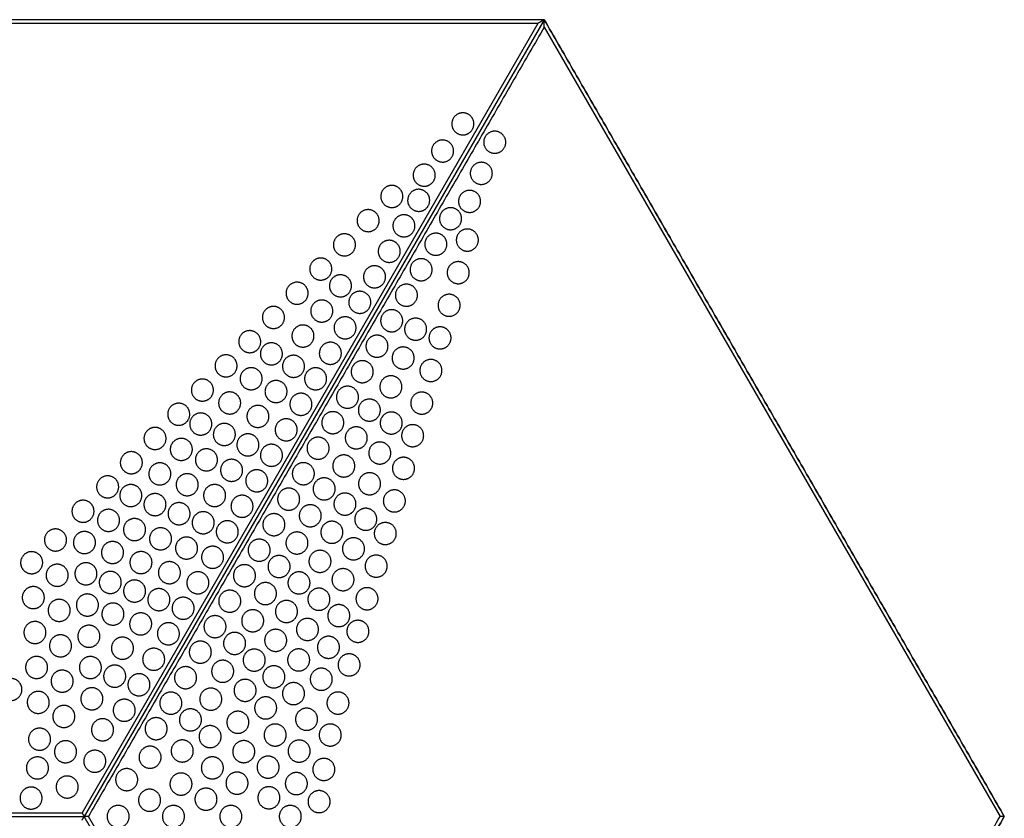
# Model space of a CAD drawing. Header units: millimetres. Extents: x -125 to 375, y 0 to 433.
# Tile 3 of 3: x 107 to 375, y 216 to 433. Entities that reach past the tile are written whole.
import ezdxf

# ---------------------------------------------------------------- set-up
doc = ezdxf.new("R2010")
doc.units = ezdxf.units.MM
doc.layers.add('Layer 01', color=18, linetype='Continuous', true_color=0x000000)

msp = doc.modelspace()

# ---------------------------------------------------------------- linework, layer by layer
at = {"layer": 'Layer 01'}
for p, q in [((248.27, 432.01, 77), (124.42, 217.51, 77)), ((250, 433.01, 76), (125, 216.51, 76)), ((250, 433.01, 74), (250, 433.01)), ((250, 431.01, 77), (373.85, 216.51, 77)), ((-125, 216.51, 76), (125, 216.51, 76)), ((250, 0, 76), (125, 216.51, 76)), ((250, 2, 77), (126.15, 216.51, 77)), ((375, 216.51), (375, 216.51, 74))]:
    msp.add_line(p, q, dxfattribs=at)
for points, degree in [([(250, 433.01), (125, 433.01), (0, 433.01)], 2), ([(250, 433.01, 76), (125, 433.01, 76), (0, 433.01, 76)], 2), ([(248.27, 432.01, 77), (124.42, 432.01, 77), (0.58, 432.01, 77)], 2), ([(250, 431.01, 77), (188.08, 323.76, 77), (126.15, 216.51, 77)], 2), ([(250, 433.01, 76), (249.94, 432.98, 76.04), (249.81, 432.9, 76.11), (249.62, 432.79, 76.22), (249.42, 432.68, 76.33), (249.23, 432.57, 76.44), (249.04, 432.46, 76.56), (248.85, 432.35, 76.67), (248.65, 432.23, 76.78), (248.46, 432.12, 76.89), (248.33, 432.05, 76.96), (248.27, 432.01, 77)], 3), ([(375, 216.51), (312.5, 324.76), (250, 433.01)], 2), ([(250, 433.01, 76), (312.5, 324.76, 76), (375, 216.51, 76)], 2), ([(250, 433.01, 76), (250, 433.01, 75), (250, 433.01, 74)], 2), ([(250, 431.01, 77), (250, 431.09, 76.96), (250, 431.23, 76.89), (250, 431.46, 76.78), (250, 431.68, 76.67), (250, 431.9, 76.56), (250, 432.12, 76.44), (250, 432.35, 76.33), (250, 432.57, 76.22), (250, 432.79, 76.11), (250, 432.94, 76.04), (250, 433.01, 76)], 3), ([(-123.27, 217.51, 77), (0.58, 217.51, 77), (124.42, 217.51, 77)], 2), ([(124.42, 217.51, 77), (124.44, 217.47, 76.96), (124.49, 217.4, 76.89), (124.55, 217.28, 76.78), (124.62, 217.17, 76.67), (124.68, 217.06, 76.56), (124.74, 216.95, 76.44), (124.81, 216.84, 76.33), (124.87, 216.73, 76.22), (124.94, 216.62, 76.11), (124.98, 216.54, 76.04), (125, 216.51, 76)], 3), ([(124.42, 215.51, 77), (124.44, 215.54, 76.96), (124.49, 215.62, 76.89), (124.55, 215.73, 76.78), (124.62, 215.84, 76.67), (124.68, 215.95, 76.56), (124.74, 216.06, 76.44), (124.81, 216.17, 76.33), (124.87, 216.28, 76.22), (124.94, 216.4, 76.11), (124.98, 216.47, 76.04), (125, 216.51, 76)], 3), ([(126.15, 216.51, 77), (126.11, 216.51, 76.96), (126.03, 216.51, 76.89), (125.9, 216.51, 76.78), (125.77, 216.51, 76.67), (125.64, 216.51, 76.56), (125.51, 216.51, 76.44), (125.38, 216.51, 76.33), (125.26, 216.51, 76.22), (125.13, 216.51, 76.11), (125.04, 216.51, 76.04), (125, 216.51, 76)], 3), ([(250, 0), (312.5, 108.25), (375, 216.51)], 2), ([(375, 216.51, 76), (312.5, 108.25, 76), (250, 0, 76)], 2), ([(250, 2, 77), (311.92, 109.25, 77), (373.85, 216.51, 77)], 2), ([(375, 216.51, 76), (374.96, 216.51, 76.04), (374.87, 216.51, 76.11), (374.74, 216.51, 76.22), (374.62, 216.51, 76.33), (374.49, 216.51, 76.44), (374.36, 216.51, 76.56), (374.23, 216.51, 76.67), (374.1, 216.51, 76.78), (373.97, 216.51, 76.89), (373.89, 216.51, 76.96), (373.85, 216.51, 77)], 3), ([(375, 216.51, 74), (375, 216.51, 75), (375, 216.51, 76)], 2)]:
    msp.add_open_spline(points, degree=degree, dxfattribs=at)
for points in [[(226.39, 407.31, 77), (228.98, 408.81, 77), (230.48, 406.21, 77), (231.98, 403.61, 77), (229.39, 402.11, 77), (226.79, 400.61, 77), (225.29, 403.21, 77), (223.79, 405.81, 77), (226.39, 407.31, 77)], [(239.55, 399.71, 77), (239.55, 396.71, 77), (236.55, 396.71, 77), (233.55, 396.71, 77), (233.55, 399.71, 77), (233.55, 402.71, 77), (236.55, 402.71, 77), (239.55, 402.71, 77), (239.55, 399.71, 77)], [(220.89, 399.92, 77), (223.48, 401.42, 77), (224.98, 398.83, 77), (226.48, 396.23, 77), (223.89, 394.73, 77), (221.29, 393.23, 77), (219.79, 395.83, 77), (218.29, 398.42, 77), (220.89, 399.92, 77)], [(215.89, 393.36, 77), (218.49, 394.86, 77), (219.99, 392.26, 77), (221.49, 389.66, 77), (218.89, 388.16, 77), (216.29, 386.66, 77), (214.79, 389.26, 77), (213.29, 391.86, 77), (215.89, 393.36, 77)], [(235.9, 391.26, 77), (235.9, 388.26, 77), (232.9, 388.26, 77), (229.9, 388.26, 77), (229.9, 391.26, 77), (229.9, 394.26, 77), (232.9, 394.26, 77), (235.9, 394.26, 77), (235.9, 391.26, 77)], [(207.09, 387.58, 77), (209.68, 389.08, 77), (211.18, 386.48, 77), (212.68, 383.88, 77), (210.09, 382.38, 77), (207.49, 380.88, 77), (205.99, 383.48, 77), (204.49, 386.08, 77), (207.09, 387.58, 77)], [(214.39, 386.52, 77), (216.98, 388.02, 77), (218.48, 385.43, 77), (219.98, 382.83, 77), (217.39, 381.33, 77), (214.79, 379.83, 77), (213.29, 382.43, 77), (211.79, 385.02, 77), (214.39, 386.52, 77)], [(232.71, 383.64, 77), (232.71, 380.64, 77), (229.71, 380.64, 77), (226.71, 380.64, 77), (226.71, 383.64, 77), (226.71, 386.64, 77), (229.71, 386.64, 77), (232.71, 386.64, 77), (232.71, 383.64, 77)], [(200.65, 381, 77), (203.25, 382.5, 77), (204.75, 379.91, 77), (206.25, 377.31, 77), (203.65, 375.81, 77), (201.05, 374.31, 77), (199.55, 376.91, 77), (198.05, 379.5, 77), (200.65, 381, 77)], [(210.39, 379.6, 77), (212.98, 381.1, 77), (214.48, 378.5, 77), (215.98, 375.9, 77), (213.39, 374.4, 77), (210.79, 372.9, 77), (209.29, 375.5, 77), (207.79, 378.1, 77), (210.39, 379.6, 77)], [(227.55, 378.93, 77), (227.55, 375.93, 77), (224.55, 375.93, 77), (221.55, 375.93, 77), (221.55, 378.93, 77), (221.55, 381.93, 77), (224.55, 381.93, 77), (227.55, 381.93, 77), (227.55, 378.93, 77)], [(194.22, 374.43, 77), (196.82, 375.93, 77), (198.32, 373.33, 77), (199.82, 370.73, 77), (197.22, 369.23, 77), (194.62, 367.73, 77), (193.12, 370.33, 77), (191.62, 372.93, 77), (194.22, 374.43, 77)], [(223.55, 372, 77), (223.55, 369, 77), (220.55, 369, 77), (217.55, 369, 77), (217.55, 372, 77), (217.55, 375, 77), (220.55, 375, 77), (223.55, 375, 77), (223.55, 372, 77)], [(232.11, 373.13, 77), (232.11, 370.13, 77), (229.11, 370.13, 77), (226.11, 370.13, 77), (226.11, 373.13, 77), (226.11, 376.13, 77), (229.11, 376.13, 77), (232.11, 376.13, 77), (232.11, 373.13, 77)], [(206.39, 372.67, 77), (208.98, 374.17, 77), (210.48, 371.57, 77), (211.98, 368.97, 77), (209.39, 367.47, 77), (206.79, 365.97, 77), (205.29, 368.57, 77), (203.79, 371.17, 77), (206.39, 372.67, 77)], [(187.78, 367.85, 77), (190.38, 369.35, 77), (191.88, 366.75, 77), (193.38, 364.16, 77), (190.78, 362.66, 77), (188.19, 361.16, 77), (186.69, 363.75, 77), (185.19, 366.35, 77), (187.78, 367.85, 77)], [(219.55, 365.07, 77), (219.55, 362.07, 77), (216.55, 362.07, 77), (213.55, 362.07, 77), (213.55, 365.07, 77), (213.55, 368.07, 77), (216.55, 368.07, 77), (219.55, 368.07, 77), (219.55, 365.07, 77)], [(229.63, 364.27, 77), (229.63, 361.27, 77), (226.63, 361.27, 77), (223.63, 361.27, 77), (223.63, 364.27, 77), (223.63, 367.27, 77), (226.63, 367.27, 77), (229.63, 367.27, 77), (229.63, 364.27, 77)], [(202.39, 365.74, 77), (204.98, 367.24, 77), (206.48, 364.64, 77), (207.98, 362.04, 77), (205.39, 360.54, 77), (202.79, 359.04, 77), (201.29, 361.64, 77), (199.79, 364.24, 77), (202.39, 365.74, 77)], [(181.35, 361.28, 77), (183.95, 362.78, 77), (185.45, 360.18, 77), (186.95, 357.58, 77), (184.35, 356.08, 77), (181.75, 354.58, 77), (180.25, 357.18, 77), (178.75, 359.78, 77), (181.35, 361.28, 77)], [(193.14, 363.29, 77), (195.73, 364.79, 77), (197.23, 362.19, 77), (198.73, 359.59, 77), (196.14, 358.09, 77), (193.54, 356.59, 77), (192.04, 359.19, 77), (190.54, 361.79, 77), (193.14, 363.29, 77)], [(198.39, 358.81, 77), (200.98, 360.31, 77), (202.48, 357.71, 77), (203.98, 355.12, 77), (201.39, 353.62, 77), (198.79, 352.12, 77), (197.29, 354.71, 77), (195.79, 357.31, 77), (198.39, 358.81, 77)], [(215.55, 358.14, 77), (215.55, 355.14, 77), (212.55, 355.14, 77), (209.55, 355.14, 77), (209.55, 358.14, 77), (209.55, 361.14, 77), (212.55, 361.14, 77), (215.55, 361.14, 77), (215.55, 358.14, 77)], [(188.06, 356.44, 77), (190.66, 357.94, 77), (192.16, 355.35, 77), (193.66, 352.75, 77), (191.06, 351.25, 77), (188.46, 349.75, 77), (186.96, 352.35, 77), (185.46, 354.94, 77), (188.06, 356.44, 77)], [(227.15, 355.41, 77), (227.15, 352.41, 77), (224.15, 352.41, 77), (221.15, 352.41, 77), (221.15, 355.41, 77), (221.15, 358.41, 77), (224.15, 358.41, 77), (227.15, 358.41, 77), (227.15, 355.41, 77)], [(174.92, 354.7, 77), (177.52, 356.2, 77), (179.02, 353.6, 77), (180.52, 351, 77), (177.92, 349.5, 77), (175.32, 348, 77), (173.82, 350.6, 77), (172.32, 353.2, 77), (174.92, 354.7, 77)], [(211.55, 351.21, 77), (211.55, 348.21, 77), (208.55, 348.21, 77), (205.55, 348.21, 77), (205.55, 351.21, 77), (205.55, 354.21, 77), (208.55, 354.21, 77), (211.55, 354.21, 77), (211.55, 351.21, 77)], [(194.39, 351.88, 77), (196.98, 353.38, 77), (198.48, 350.79, 77), (199.98, 348.19, 77), (197.39, 346.69, 77), (194.79, 345.19, 77), (193.29, 347.79, 77), (191.79, 350.38, 77), (194.39, 351.88, 77)], [(218.05, 348.91, 77), (218.05, 345.91, 77), (215.05, 345.91, 77), (212.05, 345.91, 77), (212.05, 348.91, 77), (212.05, 351.91, 77), (215.05, 351.91, 77), (218.05, 351.91, 77), (218.05, 348.91, 77)], [(168.48, 348.12, 77), (171.08, 349.62, 77), (172.58, 347.02, 77), (174.08, 344.43, 77), (171.48, 342.93, 77), (168.89, 341.43, 77), (167.39, 344.02, 77), (165.89, 346.62, 77), (168.48, 348.12, 77)], [(182.94, 349.65, 77), (185.54, 351.15, 77), (187.04, 348.55, 77), (188.54, 345.95, 77), (185.94, 344.45, 77), (183.34, 342.95, 77), (181.84, 345.55, 77), (180.34, 348.15, 77), (182.94, 349.65, 77)], [(224.68, 346.55, 77), (224.68, 343.55, 77), (221.68, 343.55, 77), (218.68, 343.55, 77), (218.68, 346.55, 77), (218.68, 349.55, 77), (221.68, 349.55, 77), (224.68, 349.55, 77), (224.68, 346.55, 77)], [(174.37, 344.81, 77), (176.96, 346.31, 77), (178.46, 343.71, 77), (179.96, 341.11, 77), (177.37, 339.61, 77), (174.77, 338.11, 77), (173.27, 340.71, 77), (171.77, 343.31, 77), (174.37, 344.81, 77)], [(190.39, 344.96, 77), (192.98, 346.46, 77), (194.48, 343.86, 77), (195.98, 341.26, 77), (193.39, 339.76, 77), (190.79, 338.26, 77), (189.29, 340.86, 77), (187.79, 343.46, 77), (190.39, 344.96, 77)], [(207.55, 344.29, 77), (207.55, 341.29, 77), (204.55, 341.29, 77), (201.55, 341.29, 77), (201.55, 344.29, 77), (201.55, 347.29, 77), (204.55, 347.29, 77), (207.55, 347.29, 77), (207.55, 344.29, 77)], [(214.66, 341.08, 77), (214.66, 338.08, 77), (211.66, 338.08, 77), (208.66, 338.08, 77), (208.66, 341.08, 77), (208.66, 344.08, 77), (211.66, 344.08, 77), (214.66, 344.08, 77), (214.66, 341.08, 77)], [(162.05, 341.55, 77), (164.65, 343.05, 77), (166.15, 340.45, 77), (167.65, 337.85, 77), (165.05, 336.35, 77), (162.45, 334.85, 77), (160.95, 337.45, 77), (159.45, 340.05, 77), (162.05, 341.55, 77)], [(180.38, 341.42, 77), (182.97, 342.92, 77), (184.47, 340.32, 77), (185.97, 337.72, 77), (183.38, 336.22, 77), (180.78, 334.72, 77), (179.28, 337.32, 77), (177.78, 339.92, 77), (180.38, 341.42, 77)], [(203.55, 337.36, 77), (203.55, 334.36, 77), (200.55, 334.36, 77), (197.55, 334.36, 77), (197.55, 337.36, 77), (197.55, 340.36, 77), (200.55, 340.36, 77), (203.55, 340.36, 77), (203.55, 337.36, 77)], [(222.2, 337.69, 77), (222.2, 334.69, 77), (219.2, 334.69, 77), (216.2, 334.69, 77), (216.2, 337.69, 77), (216.2, 340.69, 77), (219.2, 340.69, 77), (222.2, 340.69, 77), (222.2, 337.69, 77)], [(168.87, 338.04, 77), (171.46, 339.54, 77), (172.96, 336.95, 77), (174.46, 334.35, 77), (171.87, 332.85, 77), (169.27, 331.35, 77), (167.77, 333.95, 77), (166.27, 336.54, 77), (168.87, 338.04, 77)], [(186.39, 338.03, 77), (188.98, 339.53, 77), (190.48, 336.93, 77), (191.98, 334.33, 77), (189.39, 332.83, 77), (186.79, 331.33, 77), (185.29, 333.93, 77), (183.79, 336.53, 77), (186.39, 338.03, 77)], [(155.62, 334.97, 77), (158.21, 336.47, 77), (159.71, 333.87, 77), (161.21, 331.27, 77), (158.62, 329.77, 77), (156.02, 328.27, 77), (154.52, 330.87, 77), (153.02, 333.47, 77), (155.62, 334.97, 77)], [(175.63, 334.57, 77), (178.22, 336.07, 77), (179.72, 333.47, 77), (181.22, 330.88, 77), (178.63, 329.38, 77), (176.03, 327.88, 77), (174.53, 330.47, 77), (173.03, 333.07, 77), (175.63, 334.57, 77)], [(211.33, 333.25, 77), (211.33, 330.25, 77), (208.33, 330.25, 77), (205.33, 330.25, 77), (205.33, 333.25, 77), (205.33, 336.25, 77), (208.33, 336.25, 77), (211.33, 336.25, 77), (211.33, 333.25, 77)], [(163.03, 331.46, 77), (165.62, 332.96, 77), (167.12, 330.36, 77), (168.62, 327.76, 77), (166.03, 326.26, 77), (163.43, 324.76, 77), (161.93, 327.36, 77), (160.43, 329.96, 77), (163.03, 331.46, 77)], [(199.55, 330.43, 77), (199.55, 327.43, 77), (196.55, 327.43, 77), (193.55, 327.43, 77), (193.55, 330.43, 77), (193.55, 333.43, 77), (196.55, 333.43, 77), (199.55, 333.43, 77), (199.55, 330.43, 77)], [(219.72, 328.83, 77), (219.72, 325.83, 77), (216.72, 325.83, 77), (213.72, 325.83, 77), (213.72, 328.83, 77), (213.72, 331.83, 77), (216.72, 331.83, 77), (219.72, 331.83, 77), (219.72, 328.83, 77)], [(182.39, 331.1, 77), (184.98, 332.6, 77), (186.48, 330, 77), (187.98, 327.4, 77), (185.39, 325.9, 77), (182.79, 324.4, 77), (181.29, 327, 77), (179.79, 329.6, 77), (182.39, 331.1, 77)], [(205.49, 326.92, 77), (205.49, 323.92, 77), (202.49, 323.92, 77), (199.49, 323.92, 77), (199.49, 326.92, 77), (199.49, 329.92, 77), (202.49, 329.92, 77), (205.49, 329.92, 77), (205.49, 326.92, 77)], [(149.18, 328.39, 77), (151.78, 329.89, 77), (153.28, 327.3, 77), (154.78, 324.7, 77), (152.18, 323.2, 77), (149.59, 321.7, 77), (148.09, 324.3, 77), (146.59, 326.89, 77), (149.18, 328.39, 77)], [(170.71, 327.81, 77), (173.3, 329.31, 77), (174.8, 326.72, 77), (176.3, 324.12, 77), (173.71, 322.62, 77), (171.11, 321.12, 77), (169.61, 323.72, 77), (168.11, 326.31, 77), (170.71, 327.81, 77)], [(195.55, 323.5, 77), (195.55, 320.5, 77), (192.55, 320.5, 77), (189.55, 320.5, 77), (189.55, 323.5, 77), (189.55, 326.5, 77), (192.55, 326.5, 77), (195.55, 326.5, 77), (195.55, 323.5, 77)], [(211.43, 323.41, 77), (211.43, 320.41, 77), (208.43, 320.41, 77), (205.43, 320.41, 77), (205.43, 323.41, 77), (205.43, 326.41, 77), (208.43, 326.41, 77), (211.43, 326.41, 77), (211.43, 323.41, 77)], [(155.18, 325.74, 77), (157.78, 327.24, 77), (159.28, 324.64, 77), (160.78, 322.04, 77), (158.18, 320.54, 77), (155.58, 319.04, 77), (154.08, 321.64, 77), (152.58, 324.24, 77), (155.18, 325.74, 77)], [(178.39, 324.17, 77), (180.98, 325.67, 77), (182.48, 323.07, 77), (183.98, 320.47, 77), (181.39, 318.97, 77), (178.79, 317.47, 77), (177.29, 320.07, 77), (175.79, 322.67, 77), (178.39, 324.17, 77)], [(142.75, 321.82, 77), (145.35, 323.32, 77), (146.85, 320.72, 77), (148.35, 318.12, 77), (145.75, 316.62, 77), (143.15, 315.12, 77), (141.65, 317.72, 77), (140.15, 320.32, 77), (142.75, 321.82, 77)], [(161.58, 322.91, 77), (164.18, 324.41, 77), (165.68, 321.81, 77), (167.18, 319.21, 77), (164.58, 317.71, 77), (161.99, 316.21, 77), (160.49, 318.81, 77), (158.99, 321.41, 77), (161.58, 322.91, 77)], [(201.93, 319.38, 77), (201.93, 316.38, 77), (198.93, 316.38, 77), (195.93, 316.38, 77), (195.93, 319.38, 77), (195.93, 322.38, 77), (198.93, 322.38, 77), (201.93, 322.38, 77), (201.93, 319.38, 77)], [(217.24, 319.97, 77), (217.24, 316.97, 77), (214.24, 316.97, 77), (211.24, 316.97, 77), (211.24, 319.97, 77), (211.24, 322.97, 77), (214.24, 322.97, 77), (217.24, 322.97, 77), (217.24, 319.97, 77)], [(149.89, 318.84, 77), (152.49, 320.34, 77), (153.99, 317.75, 77), (155.49, 315.15, 77), (152.89, 313.65, 77), (150.29, 312.15, 77), (148.79, 314.75, 77), (147.29, 317.34, 77), (149.89, 318.84, 77)], [(167.99, 320.07, 77), (170.58, 321.57, 77), (172.08, 318.98, 77), (173.58, 316.38, 77), (170.99, 314.88, 77), (168.39, 313.38, 77), (166.89, 315.98, 77), (165.39, 318.57, 77), (167.99, 320.07, 77)], [(191.55, 316.57, 77), (191.55, 313.57, 77), (188.55, 313.57, 77), (185.55, 313.57, 77), (185.55, 316.57, 77), (185.55, 319.57, 77), (188.55, 319.57, 77), (191.55, 319.57, 77), (191.55, 316.57, 77)], [(156.72, 316, 77), (159.32, 317.5, 77), (160.82, 314.9, 77), (162.32, 312.31, 77), (159.72, 310.81, 77), (157.12, 309.31, 77), (155.62, 311.9, 77), (154.12, 314.5, 77), (156.72, 316, 77)], [(174.39, 317.24, 77), (176.98, 318.74, 77), (178.48, 316.14, 77), (179.98, 313.55, 77), (177.39, 312.05, 77), (174.79, 310.55, 77), (173.29, 313.14, 77), (171.79, 315.74, 77), (174.39, 317.24, 77)], [(208.32, 315.26, 77), (208.32, 312.26, 77), (205.32, 312.26, 77), (202.32, 312.26, 77), (202.32, 315.26, 77), (202.32, 318.26, 77), (205.32, 318.26, 77), (208.32, 318.26, 77), (208.32, 315.26, 77)], [(136.32, 315.24, 77), (138.91, 316.74, 77), (140.41, 314.14, 77), (141.91, 311.54, 77), (139.32, 310.04, 77), (136.72, 308.54, 77), (135.22, 311.14, 77), (133.72, 313.74, 77), (136.32, 315.24, 77)], [(163.55, 313.16, 77), (166.15, 314.66, 77), (167.65, 312.06, 77), (169.15, 309.46, 77), (166.55, 307.96, 77), (163.96, 306.46, 77), (162.46, 309.06, 77), (160.96, 311.66, 77), (163.55, 313.16, 77)], [(198.54, 311.74, 77), (198.54, 308.74, 77), (195.54, 308.74, 77), (192.54, 308.74, 77), (192.54, 311.74, 77), (192.54, 314.74, 77), (195.54, 314.74, 77), (198.54, 314.74, 77), (198.54, 311.74, 77)], [(214.76, 311.11, 77), (214.76, 308.11, 77), (211.76, 308.11, 77), (208.76, 308.11, 77), (208.76, 311.11, 77), (208.76, 314.11, 77), (211.76, 314.11, 77), (214.76, 314.11, 77), (214.76, 311.11, 77)], [(144.06, 312.19, 77), (146.66, 313.69, 77), (148.16, 311.09, 77), (149.66, 308.49, 77), (147.06, 306.99, 77), (144.46, 305.49, 77), (142.96, 308.09, 77), (141.46, 310.69, 77), (144.06, 312.19, 77)], [(170.39, 310.31, 77), (172.98, 311.81, 77), (174.48, 309.22, 77), (175.98, 306.62, 77), (173.39, 305.12, 77), (170.79, 303.62, 77), (169.29, 306.22, 77), (167.79, 308.81, 77), (170.39, 310.31, 77)], [(187.55, 309.64, 77), (187.55, 306.64, 77), (184.55, 306.64, 77), (181.55, 306.64, 77), (181.55, 309.64, 77), (181.55, 312.64, 77), (184.55, 312.64, 77), (187.55, 312.64, 77), (187.55, 309.64, 77)], [(129.88, 308.66, 77), (132.48, 310.16, 77), (133.98, 307.57, 77), (135.48, 304.97, 77), (132.88, 303.47, 77), (130.28, 301.97, 77), (128.78, 304.57, 77), (127.28, 307.16, 77), (129.88, 308.66, 77)], [(151.5, 309.25, 77), (154.1, 310.75, 77), (155.6, 308.16, 77), (157.1, 305.56, 77), (154.5, 304.06, 77), (151.9, 302.56, 77), (150.4, 305.16, 77), (148.9, 307.75, 77), (151.5, 309.25, 77)], [(193.2, 305.52, 77), (193.2, 302.52, 77), (190.2, 302.52, 77), (187.2, 302.52, 77), (187.2, 305.52, 77), (187.2, 308.52, 77), (190.2, 308.52, 77), (193.2, 308.52, 77), (193.2, 305.52, 77)], [(205.54, 306.91, 77), (205.54, 303.91, 77), (202.54, 303.91, 77), (199.54, 303.91, 77), (199.54, 306.91, 77), (199.54, 309.91, 77), (202.54, 309.91, 77), (205.54, 309.91, 77), (205.54, 306.91, 77)], [(136.17, 306.3, 77), (138.77, 307.8, 77), (140.27, 305.2, 77), (141.77, 302.61, 77), (139.17, 301.11, 77), (136.58, 299.61, 77), (135.08, 302.2, 77), (133.58, 304.8, 77), (136.17, 306.3, 77)], [(158.94, 306.32, 77), (161.54, 307.82, 77), (163.04, 305.22, 77), (164.54, 302.62, 77), (161.94, 301.12, 77), (159.35, 299.62, 77), (157.85, 302.22, 77), (156.35, 304.82, 77), (158.94, 306.32, 77)], [(183.55, 302.72, 77), (183.55, 299.72, 77), (180.55, 299.72, 77), (177.55, 299.72, 77), (177.55, 302.72, 77), (177.55, 305.72, 77), (180.55, 305.72, 77), (183.55, 305.72, 77), (183.55, 302.72, 77)], [(212.28, 302.25, 77), (212.28, 299.25, 77), (209.28, 299.25, 77), (206.28, 299.25, 77), (206.28, 302.25, 77), (206.28, 305.25, 77), (209.28, 305.25, 77), (212.28, 305.25, 77), (212.28, 302.25, 77)], [(123.18, 302.03, 77), (125.78, 303.53, 77), (127.28, 300.93, 77), (128.78, 298.33, 77), (126.18, 296.83, 77), (123.58, 295.33, 77), (122.08, 297.93, 77), (120.58, 300.53, 77), (123.18, 302.03, 77)], [(142.73, 303.84, 77), (145.33, 305.34, 77), (146.83, 302.74, 77), (148.33, 300.14, 77), (145.73, 298.64, 77), (143.13, 297.14, 77), (141.63, 299.74, 77), (140.13, 302.34, 77), (142.73, 303.84, 77)], [(166.39, 303.39, 77), (168.98, 304.89, 77), (170.48, 302.29, 77), (171.98, 299.69, 77), (169.39, 298.19, 77), (166.79, 296.69, 77), (165.29, 299.29, 77), (163.79, 301.89, 77), (166.39, 303.39, 77)], [(198.85, 301.39, 77), (198.85, 298.39, 77), (195.85, 298.39, 77), (192.85, 298.39, 77), (192.85, 301.39, 77), (192.85, 304.39, 77), (195.85, 304.39, 77), (198.85, 304.39, 77), (198.85, 301.39, 77)], [(130.12, 299.57, 77), (132.71, 301.07, 77), (134.21, 298.47, 77), (135.71, 295.87, 77), (133.12, 294.37, 77), (130.52, 292.87, 77), (129.02, 295.47, 77), (127.52, 298.07, 77), (130.12, 299.57, 77)], [(149.28, 301.38, 77), (151.88, 302.88, 77), (153.38, 300.28, 77), (154.88, 297.68, 77), (152.28, 296.18, 77), (149.68, 294.68, 77), (148.18, 297.28, 77), (146.68, 299.88, 77), (149.28, 301.38, 77)], [(189.43, 298.22, 77), (189.43, 295.22, 77), (186.43, 295.22, 77), (183.43, 295.22, 77), (183.43, 298.22, 77), (183.43, 301.22, 77), (186.43, 301.22, 77), (189.43, 301.22, 77), (189.43, 298.22, 77)], [(204.51, 297.26, 77), (204.51, 294.26, 77), (201.51, 294.26, 77), (198.51, 294.26, 77), (198.51, 297.26, 77), (198.51, 300.26, 77), (201.51, 300.26, 77), (204.51, 300.26, 77), (204.51, 297.26, 77)], [(137.18, 297.06, 77), (139.78, 298.56, 77), (141.28, 295.96, 77), (142.78, 293.36, 77), (140.18, 291.86, 77), (137.59, 290.36, 77), (136.09, 292.96, 77), (134.59, 295.56, 77), (137.18, 297.06, 77)], [(155.83, 298.92, 77), (158.43, 300.42, 77), (159.93, 297.82, 77), (161.43, 295.22, 77), (158.83, 293.72, 77), (156.24, 292.22, 77), (154.74, 294.82, 77), (153.24, 297.42, 77), (155.83, 298.92, 77)], [(179.55, 295.79, 77), (179.55, 292.79, 77), (176.55, 292.79, 77), (173.55, 292.79, 77), (173.55, 295.79, 77), (173.55, 298.79, 77), (176.55, 298.79, 77), (179.55, 298.79, 77), (179.55, 295.79, 77)], [(115.71, 294.23, 77), (118.31, 295.73, 77), (119.81, 293.13, 77), (121.31, 290.53, 77), (118.71, 289.03, 77), (116.11, 287.53, 77), (114.61, 290.13, 77), (113.11, 292.73, 77), (115.71, 294.23, 77)], [(144.25, 294.55, 77), (146.85, 296.05, 77), (148.35, 293.45, 77), (149.85, 290.85, 77), (147.25, 289.35, 77), (144.65, 287.85, 77), (143.15, 290.45, 77), (141.65, 293.05, 77), (144.25, 294.55, 77)], [(162.39, 296.46, 77), (164.98, 297.96, 77), (166.48, 295.36, 77), (167.98, 292.76, 77), (165.39, 291.26, 77), (162.79, 289.76, 77), (161.29, 292.36, 77), (159.79, 294.96, 77), (162.39, 296.46, 77)], [(195.3, 293.73, 77), (195.3, 290.73, 77), (192.3, 290.73, 77), (189.3, 290.73, 77), (189.3, 293.73, 77), (189.3, 296.73, 77), (192.3, 296.73, 77), (195.3, 296.73, 77), (195.3, 293.73, 77)], [(209.81, 293.39, 77), (209.81, 290.39, 77), (206.81, 290.39, 77), (203.81, 290.39, 77), (203.81, 293.39, 77), (203.81, 296.39, 77), (206.81, 296.39, 77), (209.81, 296.39, 77), (209.81, 293.39, 77)], [(123.58, 293.54, 77), (126.18, 295.04, 77), (127.68, 292.44, 77), (129.18, 289.84, 77), (126.58, 288.34, 77), (123.98, 286.84, 77), (122.48, 289.44, 77), (120.98, 292.04, 77), (123.58, 293.54, 77)], [(151.32, 292.04, 77), (153.92, 293.54, 77), (155.42, 290.94, 77), (156.92, 288.34, 77), (154.32, 286.84, 77), (151.72, 285.34, 77), (150.22, 287.94, 77), (148.72, 290.54, 77), (151.32, 292.04, 77)], [(175.55, 288.86, 77), (175.55, 285.86, 77), (172.55, 285.86, 77), (169.55, 285.86, 77), (169.55, 288.86, 77), (169.55, 291.86, 77), (172.55, 291.86, 77), (175.55, 291.86, 77), (175.55, 288.86, 77)], [(185.81, 290.81, 77), (185.81, 287.81, 77), (182.81, 287.81, 77), (179.81, 287.81, 77), (179.81, 290.81, 77), (179.81, 293.81, 77), (182.81, 293.81, 77), (185.81, 293.81, 77), (185.81, 290.81, 77)], [(201.18, 289.23, 77), (201.18, 286.23, 77), (198.18, 286.23, 77), (195.18, 286.23, 77), (195.18, 289.23, 77), (195.18, 292.23, 77), (198.18, 292.23, 77), (201.18, 292.23, 77), (201.18, 289.23, 77)], [(131.2, 290.83, 77), (133.8, 292.33, 77), (135.3, 289.73, 77), (136.8, 287.14, 77), (134.2, 285.64, 77), (131.61, 284.14, 77), (130.11, 286.73, 77), (128.61, 289.33, 77), (131.2, 290.83, 77)], [(158.39, 289.53, 77), (160.98, 291.03, 77), (162.48, 288.43, 77), (163.98, 285.83, 77), (161.39, 284.33, 77), (158.79, 282.83, 77), (157.29, 285.43, 77), (155.79, 288.03, 77), (158.39, 289.53, 77)], [(109.23, 288.06, 77), (111.83, 289.56, 77), (113.33, 286.96, 77), (114.83, 284.37, 77), (112.23, 282.87, 77), (109.63, 281.37, 77), (108.13, 283.96, 77), (106.63, 286.56, 77), (109.23, 288.06, 77)], [(138.93, 288.09, 77), (141.53, 289.59, 77), (143.03, 286.99, 77), (144.53, 284.39, 77), (141.93, 282.89, 77), (139.33, 281.39, 77), (137.83, 283.99, 77), (136.33, 286.59, 77), (138.93, 288.09, 77)], [(180.95, 284.42, 77), (180.95, 281.42, 77), (177.95, 281.42, 77), (174.95, 281.42, 77), (174.95, 284.42, 77), (174.95, 287.42, 77), (177.95, 287.42, 77), (180.95, 287.42, 77), (180.95, 284.42, 77)], [(192.07, 285.83, 77), (192.07, 282.83, 77), (189.07, 282.83, 77), (186.07, 282.83, 77), (186.07, 285.83, 77), (186.07, 288.83, 77), (189.07, 288.83, 77), (192.07, 288.83, 77), (192.07, 285.83, 77)], [(207.33, 284.53, 77), (207.33, 281.53, 77), (204.33, 281.53, 77), (201.33, 281.53, 77), (201.33, 284.53, 77), (201.33, 287.53, 77), (204.33, 287.53, 77), (207.33, 287.53, 77), (207.33, 284.53, 77)], [(116.16, 284.64, 77), (118.76, 286.14, 77), (120.26, 283.54, 77), (121.76, 280.94, 77), (119.16, 279.44, 77), (116.56, 277.94, 77), (115.06, 280.54, 77), (113.56, 283.14, 77), (116.16, 284.64, 77)], [(123.98, 285.05, 77), (126.58, 286.55, 77), (128.08, 283.95, 77), (129.58, 281.35, 77), (126.98, 279.85, 77), (124.38, 278.35, 77), (122.88, 280.95, 77), (121.38, 283.55, 77), (123.98, 285.05, 77)], [(146.66, 285.35, 77), (149.26, 286.85, 77), (150.76, 284.25, 77), (152.26, 281.65, 77), (149.66, 280.15, 77), (147.06, 278.65, 77), (145.56, 281.25, 77), (144.06, 283.85, 77), (146.66, 285.35, 77)], [(171.55, 281.93, 77), (171.55, 278.93, 77), (168.55, 278.93, 77), (165.55, 278.93, 77), (165.55, 281.93, 77), (165.55, 284.93, 77), (168.55, 284.93, 77), (171.55, 284.93, 77), (171.55, 281.93, 77)], [(198.33, 280.85, 77), (198.33, 277.85, 77), (195.33, 277.85, 77), (192.33, 277.85, 77), (192.33, 280.85, 77), (192.33, 283.85, 77), (195.33, 283.85, 77), (198.33, 283.85, 77), (198.33, 280.85, 77)], [(130.6, 282.7, 77), (133.19, 284.2, 77), (134.69, 281.6, 77), (136.19, 279, 77), (133.6, 277.5, 77), (131, 276, 77), (129.5, 278.6, 77), (128, 281.2, 77), (130.6, 282.7, 77)], [(154.39, 282.6, 77), (156.98, 284.1, 77), (158.48, 281.5, 77), (159.98, 278.91, 77), (157.39, 277.41, 77), (154.79, 275.91, 77), (153.29, 278.5, 77), (151.79, 281.1, 77), (154.39, 282.6, 77)], [(186.36, 279.97, 77), (186.36, 276.97, 77), (183.36, 276.97, 77), (180.36, 276.97, 77), (180.36, 279.97, 77), (180.36, 282.97, 77), (183.36, 282.97, 77), (186.36, 282.97, 77), (186.36, 279.97, 77)], [(109.68, 278.57, 77), (112.28, 280.07, 77), (113.78, 277.47, 77), (115.28, 274.88, 77), (112.68, 273.38, 77), (110.08, 271.88, 77), (108.58, 274.47, 77), (107.08, 277.07, 77), (109.68, 278.57, 77)], [(137.19, 280.36, 77), (139.79, 281.86, 77), (141.29, 279.26, 77), (142.79, 276.66, 77), (140.19, 275.16, 77), (137.6, 273.66, 77), (136.1, 276.26, 77), (134.6, 278.86, 77), (137.19, 280.36, 77)], [(143.79, 278.02, 77), (146.39, 279.52, 77), (147.89, 276.92, 77), (149.39, 274.32, 77), (146.79, 272.82, 77), (144.19, 271.32, 77), (142.69, 273.92, 77), (141.19, 276.52, 77), (143.79, 278.02, 77)], [(177.25, 277.07, 77), (177.25, 274.07, 77), (174.25, 274.07, 77), (171.25, 274.07, 77), (171.25, 277.07, 77), (171.25, 280.07, 77), (174.25, 280.07, 77), (177.25, 280.07, 77), (177.25, 277.07, 77)], [(191.77, 275.53, 77), (191.77, 272.53, 77), (188.77, 272.53, 77), (185.77, 272.53, 77), (185.77, 275.53, 77), (185.77, 278.53, 77), (188.77, 278.53, 77), (191.77, 278.53, 77), (191.77, 275.53, 77)], [(204.85, 275.67, 77), (204.85, 272.67, 77), (201.85, 272.67, 77), (198.85, 272.67, 77), (198.85, 275.67, 77), (198.85, 278.67, 77), (201.85, 278.67, 77), (204.85, 278.67, 77), (204.85, 275.67, 77)], [(124.38, 276.56, 77), (126.98, 278.06, 77), (128.48, 275.46, 77), (129.98, 272.86, 77), (127.38, 271.36, 77), (124.78, 269.86, 77), (123.28, 272.46, 77), (121.78, 275.06, 77), (124.38, 276.56, 77)], [(150.39, 275.67, 77), (152.98, 277.17, 77), (154.48, 274.58, 77), (155.98, 271.98, 77), (153.39, 270.48, 77), (150.79, 268.98, 77), (149.29, 271.58, 77), (147.79, 274.17, 77), (150.39, 275.67, 77)], [(167.55, 275, 77), (167.55, 272, 77), (164.55, 272, 77), (161.55, 272, 77), (161.55, 275, 77), (161.55, 278, 77), (164.55, 278, 77), (167.55, 278, 77), (167.55, 275, 77)], [(116.71, 275.11, 77), (119.31, 276.61, 77), (120.81, 274.01, 77), (122.31, 271.41, 77), (119.71, 269.91, 77), (117.11, 268.41, 77), (115.61, 271.01, 77), (114.11, 273.61, 77), (116.71, 275.11, 77)], [(131.31, 274.1, 77), (133.91, 275.6, 77), (135.41, 273, 77), (136.91, 270.4, 77), (134.31, 268.9, 77), (131.71, 267.4, 77), (130.21, 270, 77), (128.71, 272.6, 77), (131.31, 274.1, 77)], [(182.96, 272.2, 77), (182.96, 269.2, 77), (179.96, 269.2, 77), (176.96, 269.2, 77), (176.96, 272.2, 77), (176.96, 275.2, 77), (179.96, 275.2, 77), (182.96, 275.2, 77), (182.96, 272.2, 77)], [(197.18, 271.08, 77), (197.18, 268.08, 77), (194.18, 268.08, 77), (191.18, 268.08, 77), (191.18, 271.08, 77), (191.18, 274.08, 77), (194.18, 274.08, 77), (197.18, 274.08, 77), (197.18, 271.08, 77)], [(138.85, 271.42, 77), (141.45, 272.92, 77), (142.95, 270.32, 77), (144.45, 267.73, 77), (141.85, 266.23, 77), (139.25, 264.73, 77), (137.75, 267.32, 77), (136.25, 269.92, 77), (138.85, 271.42, 77)], [(163.55, 268.08, 77), (163.55, 265.08, 77), (160.55, 265.08, 77), (157.55, 265.08, 77), (157.55, 268.08, 77), (157.55, 271.08, 77), (160.55, 271.08, 77), (163.55, 271.08, 77), (163.55, 268.08, 77)], [(173.79, 269.68, 77), (173.79, 266.68, 77), (170.79, 266.68, 77), (167.79, 266.68, 77), (167.79, 269.68, 77), (167.79, 272.68, 77), (170.79, 272.68, 77), (173.79, 272.68, 77), (173.79, 269.68, 77)], [(188.67, 267.33, 77), (188.67, 264.33, 77), (185.67, 264.33, 77), (182.67, 264.33, 77), (182.67, 267.33, 77), (182.67, 270.33, 77), (185.67, 270.33, 77), (188.67, 270.33, 77), (188.67, 267.33, 77)], [(110.13, 269.08, 77), (112.72, 270.58, 77), (114.22, 267.99, 77), (115.72, 265.39, 77), (113.13, 263.89, 77), (110.53, 262.39, 77), (109.03, 264.99, 77), (107.53, 267.58, 77), (110.13, 269.08, 77)], [(124.78, 268.07, 77), (127.38, 269.57, 77), (128.88, 266.97, 77), (130.38, 264.37, 77), (127.78, 262.87, 77), (125.18, 261.37, 77), (123.68, 263.97, 77), (122.18, 266.57, 77), (124.78, 268.07, 77)], [(146.39, 268.75, 77), (148.98, 270.25, 77), (150.48, 267.65, 77), (151.98, 265.05, 77), (149.39, 263.55, 77), (146.79, 262.05, 77), (145.29, 264.65, 77), (143.79, 267.25, 77), (146.39, 268.75, 77)], [(202.37, 266.81, 77), (202.37, 263.81, 77), (199.37, 263.81, 77), (196.37, 263.81, 77), (196.37, 266.81, 77), (196.37, 269.81, 77), (199.37, 269.81, 77), (202.37, 269.81, 77), (202.37, 266.81, 77)], [(117.07, 265.46, 77), (119.67, 266.96, 77), (121.17, 264.36, 77), (122.67, 261.77, 77), (120.07, 260.27, 77), (117.47, 258.77, 77), (115.97, 261.36, 77), (114.47, 263.96, 77), (117.07, 265.46, 77)], [(133.91, 264.83, 77), (136.5, 266.33, 77), (138, 263.73, 77), (139.5, 261.13, 77), (136.91, 259.63, 77), (134.31, 258.13, 77), (132.81, 260.73, 77), (131.31, 263.33, 77), (133.91, 264.83, 77)], [(168.87, 263.53, 77), (168.87, 260.53, 77), (165.87, 260.53, 77), (162.87, 260.53, 77), (162.87, 263.53, 77), (162.87, 266.53, 77), (165.87, 266.53, 77), (168.87, 266.53, 77), (168.87, 263.53, 77)], [(180.03, 264.36, 77), (180.03, 261.36, 77), (177.03, 261.36, 77), (174.03, 261.36, 77), (174.03, 264.36, 77), (174.03, 267.36, 77), (177.03, 267.36, 77), (180.03, 267.36, 77), (180.03, 264.36, 77)], [(194.37, 262.47, 77), (194.37, 259.47, 77), (191.37, 259.47, 77), (188.37, 259.47, 77), (188.37, 262.47, 77), (188.37, 265.47, 77), (191.37, 265.47, 77), (194.37, 265.47, 77), (194.37, 262.47, 77)], [(142.39, 261.82, 77), (144.98, 263.32, 77), (146.48, 260.72, 77), (147.98, 258.12, 77), (145.39, 256.62, 77), (142.79, 255.12, 77), (141.29, 257.72, 77), (139.79, 260.32, 77), (142.39, 261.82, 77)], [(159.55, 261.15, 77), (159.55, 258.15, 77), (156.55, 258.15, 77), (153.55, 258.15, 77), (153.55, 261.15, 77), (153.55, 264.15, 77), (156.55, 264.15, 77), (159.55, 264.15, 77), (159.55, 261.15, 77)], [(110.57, 259.59, 77), (113.17, 261.09, 77), (114.67, 258.5, 77), (116.17, 255.9, 77), (113.57, 254.4, 77), (110.98, 252.9, 77), (109.48, 255.5, 77), (107.98, 258.09, 77), (110.57, 259.59, 77)], [(125.18, 259.58, 77), (127.78, 261.08, 77), (129.28, 258.48, 77), (130.78, 255.88, 77), (128.18, 254.38, 77), (125.59, 252.88, 77), (124.09, 255.48, 77), (122.59, 258.08, 77), (125.18, 259.58, 77)], [(174.2, 258.99, 77), (174.2, 255.99, 77), (171.2, 255.99, 77), (168.2, 255.99, 77), (168.2, 258.99, 77), (168.2, 261.99, 77), (171.2, 261.99, 77), (174.2, 261.99, 77), (174.2, 258.99, 77)], [(186.27, 259.04, 77), (186.27, 256.04, 77), (183.27, 256.04, 77), (180.27, 256.04, 77), (180.27, 259.04, 77), (180.27, 262.04, 77), (183.27, 262.04, 77), (186.27, 262.04, 77), (186.27, 259.04, 77)], [(199.98, 257.69, 77), (199.98, 254.69, 77), (196.98, 254.69, 77), (193.98, 254.69, 77), (193.98, 257.69, 77), (193.98, 260.69, 77), (196.98, 260.69, 77), (199.98, 260.69, 77), (199.98, 257.69, 77)], [(131.79, 257.23, 77), (134.39, 258.73, 77), (135.89, 256.13, 77), (137.39, 253.53, 77), (134.79, 252.03, 77), (132.19, 250.53, 77), (130.69, 253.13, 77), (129.19, 255.73, 77), (131.79, 257.23, 77)], [(155.55, 254.22, 77), (155.55, 251.22, 77), (152.55, 251.22, 77), (149.55, 251.22, 77), (149.55, 254.22, 77), (149.55, 257.22, 77), (152.55, 257.22, 77), (155.55, 257.22, 77), (155.55, 254.22, 77)], [(165.63, 255.96, 77), (165.63, 252.96, 77), (162.63, 252.96, 77), (159.63, 252.96, 77), (159.63, 255.96, 77), (159.63, 258.96, 77), (162.63, 258.96, 77), (165.63, 258.96, 77), (165.63, 255.96, 77)], [(179.53, 254.45, 77), (179.53, 251.45, 77), (176.53, 251.45, 77), (173.53, 251.45, 77), (173.53, 254.45, 77), (173.53, 257.45, 77), (176.53, 257.45, 77), (179.53, 257.45, 77), (179.53, 254.45, 77)], [(117.52, 255.87, 77), (120.12, 257.37, 77), (121.62, 254.77, 77), (123.12, 252.18, 77), (120.52, 250.68, 77), (117.92, 249.18, 77), (116.42, 251.77, 77), (114.92, 254.37, 77), (117.52, 255.87, 77)], [(138.39, 254.89, 77), (140.98, 256.39, 77), (142.48, 253.79, 77), (143.98, 251.19, 77), (141.39, 249.69, 77), (138.79, 248.19, 77), (137.29, 250.79, 77), (135.79, 253.39, 77), (138.39, 254.89, 77)], [(192.42, 253.79, 77), (192.42, 250.79, 77), (189.42, 250.79, 77), (186.42, 250.79, 77), (186.42, 253.79, 77), (186.42, 256.79, 77), (189.42, 256.79, 77), (192.42, 256.79, 77), (192.42, 253.79, 77)], [(103.58, 253.6, 77), (106.18, 255.1, 77), (107.68, 252.51, 77), (109.18, 249.91, 77), (106.58, 248.41, 77), (103.98, 246.91, 77), (102.48, 249.51, 77), (100.98, 252.1, 77), (103.58, 253.6, 77)], [(125.58, 251.09, 77), (128.18, 252.59, 77), (129.68, 249.99, 77), (131.18, 247.39, 77), (128.58, 245.89, 77), (125.99, 244.39, 77), (124.49, 246.99, 77), (122.99, 249.59, 77), (125.58, 251.09, 77)], [(171.72, 250.77, 77), (171.72, 247.77, 77), (168.72, 247.77, 77), (165.72, 247.77, 77), (165.72, 250.77, 77), (165.72, 253.77, 77), (168.72, 253.77, 77), (171.72, 253.77, 77), (171.72, 250.77, 77)], [(184.87, 249.89, 77), (184.87, 246.89, 77), (181.87, 246.89, 77), (178.87, 246.89, 77), (178.87, 249.89, 77), (178.87, 252.89, 77), (181.87, 252.89, 77), (184.87, 252.89, 77), (184.87, 249.89, 77)], [(111.02, 250.1, 77), (113.62, 251.6, 77), (115.12, 249.01, 77), (116.62, 246.41, 77), (114.02, 244.91, 77), (111.43, 243.41, 77), (109.93, 246.01, 77), (108.43, 248.6, 77), (111.02, 250.1, 77)], [(151.55, 247.29, 77), (151.55, 244.29, 77), (148.55, 244.29, 77), (145.55, 244.29, 77), (145.55, 247.29, 77), (145.55, 250.29, 77), (148.55, 250.29, 77), (151.55, 250.29, 77), (151.55, 247.29, 77)], [(162.4, 248.38, 77), (162.4, 245.38, 77), (159.4, 245.38, 77), (156.4, 245.38, 77), (156.4, 248.38, 77), (156.4, 251.38, 77), (159.4, 251.38, 77), (162.4, 251.38, 77), (162.4, 248.38, 77)], [(177.31, 246, 77), (177.31, 243, 77), (174.31, 243, 77), (171.31, 243, 77), (171.31, 246, 77), (171.31, 249, 77), (174.31, 249, 77), (177.31, 249, 77), (177.31, 246, 77)], [(196.96, 247.32, 77), (196.96, 244.32, 77), (193.96, 244.32, 77), (190.96, 244.32, 77), (190.96, 247.32, 77), (190.96, 250.32, 77), (193.96, 250.32, 77), (196.96, 250.32, 77), (196.96, 247.32, 77)], [(117.98, 246.28, 77), (120.57, 247.78, 77), (122.07, 245.18, 77), (123.57, 242.59, 77), (120.98, 241.09, 77), (118.38, 239.59, 77), (116.88, 242.18, 77), (115.38, 244.78, 77), (117.98, 246.28, 77)], [(134.39, 247.96, 77), (136.98, 249.46, 77), (138.48, 246.86, 77), (139.98, 244.26, 77), (137.39, 242.76, 77), (134.79, 241.26, 77), (133.29, 243.86, 77), (131.79, 246.46, 77), (134.39, 247.96, 77)], [(156.87, 242.75, 77), (156.87, 239.75, 77), (153.87, 239.75, 77), (150.87, 239.75, 77), (150.87, 242.75, 77), (150.87, 245.75, 77), (153.87, 245.75, 77), (156.87, 245.75, 77), (156.87, 242.75, 77)], [(169.76, 242.1, 77), (169.76, 239.1, 77), (166.76, 239.1, 77), (163.76, 239.1, 77), (163.76, 242.1, 77), (163.76, 245.1, 77), (166.76, 245.1, 77), (169.76, 245.1, 77), (169.76, 242.1, 77)], [(188.42, 242.92, 77), (188.42, 239.92, 77), (185.42, 239.92, 77), (182.42, 239.92, 77), (182.42, 242.92, 77), (182.42, 245.92, 77), (185.42, 245.92, 77), (188.42, 245.92, 77), (188.42, 242.92, 77)], [(128.48, 242.66, 77), (131.08, 244.16, 77), (132.58, 241.56, 77), (134.08, 238.96, 77), (131.48, 237.46, 77), (128.89, 235.96, 77), (127.39, 238.56, 77), (125.89, 241.16, 77), (128.48, 242.66, 77)], [(147.55, 240.36, 77), (147.55, 237.36, 77), (144.55, 237.36, 77), (141.55, 237.36, 77), (141.55, 240.36, 77), (141.55, 243.36, 77), (144.55, 243.36, 77), (147.55, 243.36, 77), (147.55, 240.36, 77)], [(162.21, 238.2, 77), (162.21, 235.2, 77), (159.21, 235.2, 77), (156.21, 235.2, 77), (156.21, 238.2, 77), (156.21, 241.2, 77), (159.21, 241.2, 77), (162.21, 241.2, 77), (162.21, 238.2, 77)], [(179.89, 238.63, 77), (179.89, 235.63, 77), (176.89, 235.63, 77), (173.89, 235.63, 77), (173.89, 238.63, 77), (173.89, 241.63, 77), (176.89, 241.63, 77), (179.89, 241.63, 77), (179.89, 238.63, 77)], [(194.85, 238.63, 77), (194.85, 235.63, 77), (191.85, 235.63, 77), (188.85, 235.63, 77), (188.85, 238.63, 77), (188.85, 241.63, 77), (191.85, 241.63, 77), (194.85, 241.63, 77), (194.85, 238.63, 77)], [(111.38, 240.1, 77), (113.97, 241.6, 77), (115.47, 239.01, 77), (116.97, 236.41, 77), (114.38, 234.91, 77), (111.78, 233.41, 77), (110.28, 236.01, 77), (108.78, 238.6, 77), (111.38, 240.1, 77)], [(118.43, 236.69, 77), (121.03, 238.19, 77), (122.53, 235.6, 77), (124.03, 233, 77), (121.43, 231.5, 77), (118.83, 230, 77), (117.33, 232.6, 77), (115.83, 235.19, 77), (118.43, 236.69, 77)], [(145.9, 232.6, 77), (145.9, 229.6, 77), (142.9, 229.6, 77), (139.9, 229.6, 77), (139.9, 232.6, 77), (139.9, 235.6, 77), (142.9, 235.6, 77), (145.9, 235.6, 77), (145.9, 232.6, 77)], [(154.65, 234.3, 77), (154.65, 231.3, 77), (151.65, 231.3, 77), (148.65, 231.3, 77), (148.65, 234.3, 77), (148.65, 237.3, 77), (151.65, 237.3, 77), (154.65, 237.3, 77), (154.65, 234.3, 77)], [(171.36, 234.12, 77), (171.36, 231.12, 77), (168.36, 231.12, 77), (165.36, 231.12, 77), (165.36, 234.12, 77), (165.36, 237.12, 77), (168.36, 237.12, 77), (171.36, 237.12, 77), (171.36, 234.12, 77)], [(186.41, 234.27, 77), (186.41, 231.27, 77), (183.41, 231.27, 77), (180.41, 231.27, 77), (180.41, 234.27, 77), (180.41, 237.27, 77), (183.41, 237.27, 77), (186.41, 237.27, 77), (186.41, 234.27, 77)], [(126.39, 234.1, 77), (128.98, 235.6, 77), (130.48, 233.01, 77), (131.98, 230.41, 77), (129.39, 228.91, 77), (126.79, 227.41, 77), (125.29, 230.01, 77), (123.79, 232.6, 77), (126.39, 234.1, 77)], [(177.97, 229.91, 77), (177.97, 226.91, 77), (174.97, 226.91, 77), (171.97, 226.91, 77), (171.97, 229.91, 77), (171.97, 232.91, 77), (174.97, 232.91, 77), (177.97, 232.91, 77), (177.97, 229.91, 77)], [(110.8, 232.29, 77), (113.4, 233.79, 77), (114.9, 231.19, 77), (116.4, 228.6, 77), (113.8, 227.1, 77), (111.21, 225.6, 77), (109.71, 228.19, 77), (108.21, 230.79, 77), (110.8, 232.29, 77)], [(162.83, 229.71, 77), (162.83, 226.71, 77), (159.83, 226.71, 77), (156.83, 226.71, 77), (156.83, 229.71, 77), (156.83, 232.71, 77), (159.83, 232.71, 77), (162.83, 232.71, 77), (162.83, 229.71, 77)], [(193.11, 229.29, 77), (193.11, 226.29, 77), (190.11, 226.29, 77), (187.11, 226.29, 77), (187.11, 229.29, 77), (187.11, 232.29, 77), (190.11, 232.29, 77), (193.11, 232.29, 77), (193.11, 229.29, 77)], [(118.88, 227.1, 77), (121.48, 228.6, 77), (122.98, 226.01, 77), (124.48, 223.41, 77), (121.88, 221.91, 77), (119.28, 220.41, 77), (117.78, 223.01, 77), (116.28, 225.6, 77), (118.88, 227.1, 77)], [(139.55, 226.51, 77), (139.55, 223.51, 77), (136.55, 223.51, 77), (133.55, 223.51, 77), (133.55, 226.51, 77), (133.55, 229.51, 77), (136.55, 229.51, 77), (139.55, 229.51, 77), (139.55, 226.51, 77)], [(154.3, 225.31, 77), (154.3, 222.31, 77), (151.3, 222.31, 77), (148.3, 222.31, 77), (148.3, 225.31, 77), (148.3, 228.31, 77), (151.3, 228.31, 77), (154.3, 228.31, 77), (154.3, 225.31, 77)], [(169.53, 225.56, 77), (169.53, 222.56, 77), (166.53, 222.56, 77), (163.53, 222.56, 77), (163.53, 225.56, 77), (163.53, 228.56, 77), (166.53, 228.56, 77), (169.53, 228.56, 77), (169.53, 225.56, 77)], [(185.65, 225.44, 77), (185.65, 222.44, 77), (182.65, 222.44, 77), (179.65, 222.44, 77), (179.65, 225.44, 77), (179.65, 228.44, 77), (182.65, 228.44, 77), (185.65, 228.44, 77), (185.65, 225.44, 77)], [(109.07, 224.1, 77), (111.66, 225.6, 77), (113.16, 223.01, 77), (114.66, 220.41, 77), (112.07, 218.91, 77), (109.47, 217.41, 77), (107.97, 220.01, 77), (106.47, 222.6, 77), (109.07, 224.1, 77)], [(145.77, 220.91, 77), (145.77, 217.91, 77), (142.77, 217.91, 77), (139.77, 217.91, 77), (139.77, 220.91, 77), (139.77, 223.91, 77), (142.77, 223.91, 77), (145.77, 223.91, 77), (145.77, 220.91, 77)], [(161.09, 221.2, 77), (161.09, 218.2, 77), (158.09, 218.2, 77), (155.09, 218.2, 77), (155.09, 221.2, 77), (155.09, 224.2, 77), (158.09, 224.2, 77), (161.09, 224.2, 77), (161.09, 221.2, 77)], [(178.18, 221.59, 77), (178.18, 218.59, 77), (175.18, 218.59, 77), (172.18, 218.59, 77), (172.18, 221.59, 77), (172.18, 224.59, 77), (175.18, 224.59, 77), (178.18, 224.59, 77), (178.18, 221.59, 77)], [(191.82, 220.54, 77), (191.82, 217.54, 77), (188.82, 217.54, 77), (185.82, 217.54, 77), (185.82, 220.54, 77), (185.82, 223.54, 77), (188.82, 223.54, 77), (191.82, 223.54, 77), (191.82, 220.54, 77)], [(137.24, 216.51, 77), (137.24, 213.51, 77), (134.24, 213.51, 77), (131.24, 213.51, 77), (131.24, 216.51, 77), (131.24, 219.51, 77), (134.24, 219.51, 77), (137.24, 219.51, 77), (137.24, 216.51, 77)], [(152.25, 216.51, 77), (152.25, 213.51, 77), (149.25, 213.51, 77), (146.25, 213.51, 77), (146.25, 216.51, 77), (146.25, 219.51, 77), (149.25, 219.51, 77), (152.25, 219.51, 77), (152.25, 216.51, 77)], [(167.84, 216.51, 77), (167.84, 213.51, 77), (164.84, 213.51, 77), (161.84, 213.51, 77), (161.84, 216.51, 77), (161.84, 219.51, 77), (164.84, 219.51, 77), (167.84, 219.51, 77), (167.84, 216.51, 77)], [(184, 216.51, 77), (184, 213.51, 77), (181, 213.51, 77), (178, 213.51, 77), (178, 216.51, 77), (178, 219.51, 77), (181, 219.51, 77), (184, 219.51, 77), (184, 216.51, 77)]]:
    msp.add_rational_spline(points, [1, 0.707106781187, 1, 0.707106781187, 1, 0.707106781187, 1, 0.707106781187, 1], degree=2, knots=[-18.849556, -18.849556, -18.849556, -14.137167, -14.137167, -9.424778, -9.424778, -4.712389, -4.712389, 0, 0, 0], dxfattribs=at)

doc.saveas('drawing.dxf')
